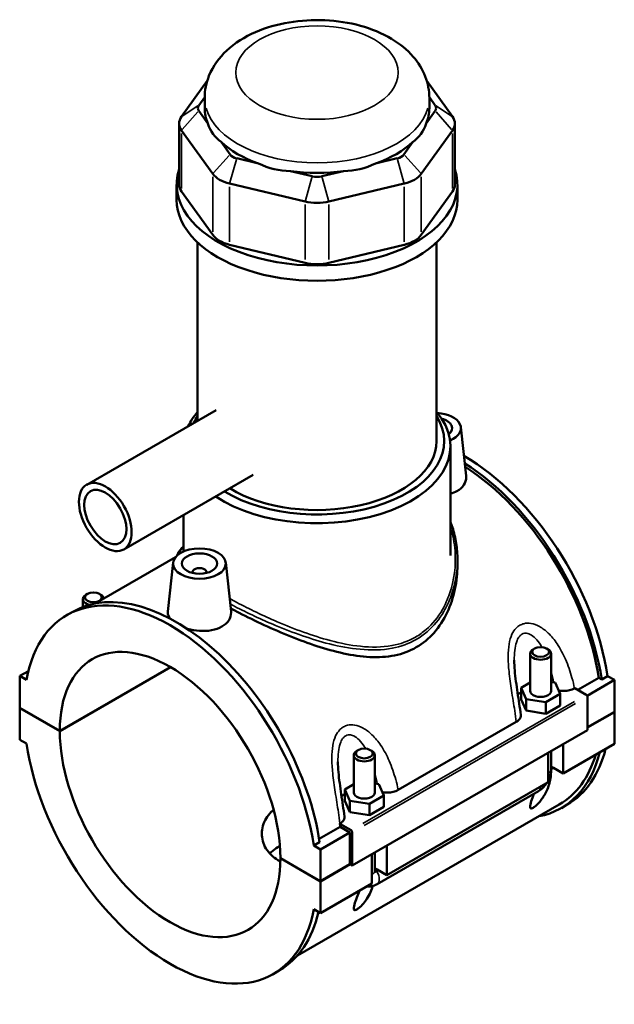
# Model space of a CAD drawing. Header units: inches. Extents: x -0.9 to 47.7, y -1.4 to 47.3.
# Tile 8 of 8: x 41.1 to 47.7, y 36.3 to 47.3. Entities that reach past the tile are written whole.
import ezdxf

# ---------------------------------------------------------------- set-up
doc = ezdxf.new("R2010")
doc.units = ezdxf.units.IN
doc.header["$MEASUREMENT"] = 0
doc.layers.add('Visible (ANSI)', color=7, linetype='Continuous', lineweight=50)
doc.layers.add('Visible Narrow (ANSI)', color=7, linetype='Continuous', lineweight=35)

msp = doc.modelspace()

# ---------------------------------------------------------------- linework, layer by layer
at = {"layer": 'Visible (ANSI)'}
for p, q in [((43.188, 46.589), (42.9, 46.189)), ((45.932, 46.189), (45.644, 46.589)), ((43.093, 46.314), (43.159, 46.405)), ((43.159, 46.283), (43.159, 46.397)), ((45.673, 46.405), (45.738, 46.314)), ((45.673, 46.283), (45.673, 46.397)), ((43.194, 46.112), (43.093, 46.253)), ((45.738, 46.253), (45.637, 46.112)), ((42.873, 46.112), (42.873, 45.429)), ((42.9, 46.035), (43.249, 45.549)), ((45.582, 45.549), (45.932, 46.035)), ((45.959, 46.112), (45.959, 45.429)), ((43.443, 45.767), (43.342, 45.907)), ((45.49, 45.907), (45.389, 45.767)), ((43.762, 45.665), (43.518, 45.723)), ((45.313, 45.723), (45.069, 45.665)), ((44.362, 45.522), (44.118, 45.58)), ((44.713, 45.58), (44.469, 45.522)), ((42.844, 45.258), (42.844, 45.429)), ((43.438, 45.44), (44.282, 45.239)), ((44.55, 45.239), (45.393, 45.44)), ((45.987, 45.258), (45.987, 45.429)), ((43.249, 44.866), (42.9, 45.352)), ((45.932, 45.352), (45.582, 44.866)), ((43.08, 42.789), (43.08, 44.781)), ((44.282, 44.556), (43.438, 44.757)), ((45.393, 44.757), (44.55, 44.556)), ((45.752, 42.56), (45.752, 44.781)), ((43.286, 42.908), (41.839, 42.074)), ((46.026, 42.717), (46.084, 42.172)), ((45.909, 41.283), (45.909, 42.503)), ((43.703, 42.185), (42.255, 41.351)), ((42.923, 41.328), (42.923, 41.736)), ((42.833, 41.265), (41.933, 40.746)), ((42.806, 41.203), (42.747, 40.655)), ((43.395, 41.203), (43.454, 40.657)), ((45.987, 41.238), (45.987, 41.175)), ((43.022, 41.088), (43.022, 41.096)), ((43.179, 41.088), (43.179, 41.096)), ((41.847, 40.853), (41.83, 40.843)), ((41.981, 40.853), (41.997, 40.843)), ((41.795, 40.707), (41.795, 40.795)), ((41.616, 40.616), (41.682, 40.654)), ((46.8, 39.769), (46.8, 40.185)), ((46.851, 40.243), (46.834, 40.233)), ((46.985, 40.243), (47.002, 40.233)), ((47.036, 39.769), (47.036, 40.185)), ((41.186, 39.991), (41.089, 39.936)), ((41.537, 39.322), (42.775, 40.035)), ((42.778, 40.034), (41.537, 39.319)), ((41.164, 39.892), (41.089, 39.936)), ((41.089, 39.936), (41.089, 39.58)), ((46.8, 39.862), (46.699, 39.803)), ((47.079, 39.862), (47.036, 39.868)), ((47.138, 39.735), (47.079, 39.862)), ((47.334, 39.78), (47.569, 39.915)), ((47.743, 39.891), (47.438, 39.715)), ((47.602, 39.896), (47.569, 39.915)), ((47.668, 39.934), (47.602, 39.896)), ((47.668, 39.934), (47.743, 39.891)), ((47.743, 39.891), (47.743, 39.536)), ((46.699, 39.803), (46.757, 39.677)), ((46.699, 39.674), (46.699, 39.803)), ((47.297, 39.797), (47.3, 39.799)), ((47.3, 39.799), (47.428, 39.726)), ((46.699, 39.674), (46.757, 39.548)), ((46.757, 39.548), (46.757, 39.677)), ((46.757, 39.677), (46.977, 39.643)), ((46.977, 39.643), (47.138, 39.735)), ((46.977, 39.514), (46.977, 39.643)), ((47.138, 39.607), (47.138, 39.735)), ((47.442, 39.702), (47.442, 39.33)), ((41.089, 39.58), (41.537, 39.322)), ((41.089, 39.577), (41.092, 39.579)), ((41.089, 39.577), (41.089, 39.222)), ((41.537, 39.319), (41.089, 39.577)), ((46.757, 39.548), (46.977, 39.514)), ((46.977, 39.514), (47.138, 39.607)), ((47.442, 39.362), (47.743, 39.536)), ((47.743, 39.532), (47.442, 39.359)), ((47.74, 39.534), (47.743, 39.532)), ((47.743, 39.532), (47.743, 39.177)), ((45.324, 38.661), (46.646, 39.422)), ((47.442, 39.33), (44.811, 37.815)), ((41.089, 39.222), (41.164, 39.179)), ((44.878, 39.107), (44.861, 39.097)), ((45.012, 39.107), (45.029, 39.097)), ((47.036, 38.895), (47.036, 39.097)), ((47.743, 39.177), (47.169, 38.847)), ((47.169, 39.173), (47.169, 38.847)), ((44.827, 39.049), (44.827, 38.633)), ((45.063, 39.049), (45.063, 38.633)), ((47.002, 38.75), (47.002, 39.077)), ((47.036, 38.923), (47.061, 38.909)), ((47.061, 38.909), (47.036, 38.894)), ((47.169, 38.847), (47.061, 38.909)), ((47.002, 38.75), (45.196, 37.71)), ((44.827, 38.726), (44.726, 38.667)), ((44.726, 38.667), (44.785, 38.541)), ((44.726, 38.538), (44.726, 38.667)), ((45.106, 38.726), (45.063, 38.732)), ((45.088, 37.608), (46.894, 38.648)), ((45.165, 38.599), (45.106, 38.726)), ((44.726, 38.538), (44.785, 38.412)), ((44.785, 38.412), (44.785, 38.541)), ((44.785, 38.541), (45.004, 38.507)), ((45.004, 38.507), (45.165, 38.599)), ((45.165, 38.471), (45.165, 38.599)), ((47.127, 38.498), (44.199, 36.812)), ((45.004, 38.378), (45.004, 38.507)), ((45.004, 38.378), (45.165, 38.471)), ((47.15, 38.459), (47.215, 38.497)), ((44.785, 38.412), (45.004, 38.378)), ((44.44, 38.113), (44.676, 38.249)), ((44.67, 38.284), (44.673, 38.286)), ((44.797, 38.211), (44.67, 38.284)), ((44.784, 38.187), (44.676, 38.249)), ((44.784, 38.187), (44.455, 37.997)), ((44.784, 37.832), (44.784, 38.187)), ((44.811, 37.815), (44.811, 38.187)), ((44.445, 38.079), (44.38, 38.041)), ((44.455, 37.997), (44.38, 38.041)), ((44.455, 37.642), (44.455, 37.997)), ((45.196, 38.037), (45.196, 37.71)), ((44.006, 37.9), (44.455, 37.642)), ((44.006, 37.897), (44.009, 37.899)), ((44.455, 37.639), (44.006, 37.897)), ((45.029, 37.614), (45.029, 37.941)), ((45.063, 37.961), (45.063, 37.759)), ((44.455, 37.642), (44.784, 37.832)), ((44.786, 37.83), (44.455, 37.639)), ((44.784, 37.832), (44.811, 37.815)), ((45.063, 37.787), (45.088, 37.773)), ((45.088, 37.773), (45.063, 37.758)), ((45.084, 37.751), (45.105, 37.763)), ((45.196, 37.71), (45.088, 37.773)), ((44.455, 37.284), (44.455, 37.639)), ((45.029, 37.614), (44.455, 37.284)), ((44.38, 37.327), (44.455, 37.284)), ((43.927, 36.603), (43.993, 36.641))]:
    msp.add_line(p, q, dxfattribs=at)
for centre, major_axis, ratio, start_param, end_param in [((43.222, 46.283), (-0.14, 0), 0.575862, 5.890486, 6.675884), ((44.416, 46.283), (-1.257, 0), 0.575862, 0, 0.238812), ((44.416, 46.283), (1.257, 0), 0.575862, 6.044373, 6.283185), ((45.609, 46.283), (0.14, 0), 0.575862, 5.890486, 6.675884), ((43.222, 46.112), (-0.349, 0), 0.575862, 5.890486, 6.675884), ((45.609, 46.112), (0.349, 0), 0.575862, 5.890486, 6.675884), ((44.416, 47.299), (-1.09, -1.38), 0.454202, 5.999949, 6.307723), ((44.416, 47.299), (-1.09, 1.38), 0.454202, 3.117055, 3.424829), ((44.416, 46.283), (1.257, 0), 0.575862, 3.688179, 4.165803), ((44.416, 46.283), (1.257, 0), 0.575862, 5.258975, 5.736599), ((43.572, 45.797), (-0.14, 0), 0.575862, 0.392699, 1.178097), ((45.26, 45.797), (0.14, 0), 0.575862, 5.105088, 5.890486), ((44.416, 45.429), (-1.571, 0), 0.575862, 6.091532, 9.616431), ((44.416, 47.299), (-0.541, -1.68), 0.675468, 6.181789, 6.489562), ((44.416, 46.283), (1.257, 0), 0.575862, 4.473577, 4.951201), ((44.416, 47.299), (0.541, -1.68), 0.675468, 6.076808, 6.384582), ((43.572, 45.626), (0.349, 0), 0.575862, 3.534292, 4.31969), ((44.416, 45.596), (-0.14, 0), 0.575862, 1.178097, 1.963495), ((45.26, 45.626), (0.349, 0), 0.575862, 5.105088, 5.890486), ((43.222, 45.429), (-0.349, 0), 0.575862, 0, 0.392699), ((45.609, 45.429), (0.349, 0), 0.575862, 5.890486, 6.283185), ((44.416, 45.258), (-1.571, 0), 0.575862, 0, 3.141593), ((44.416, 45.425), (0.349, 0), 0.575862, 4.31969, 5.105088), ((43.572, 44.943), (-0.349, 0), 0.575862, 0.392699, 1.178097), ((45.26, 44.943), (0.349, 0), 0.575862, 5.105088, 5.890486), ((44.416, 44.741), (-0.349, 0), 0.575862, 1.178097, 1.963495), ((44.416, 42.503), (-1.493, 0), 0.575862, 5.820231, 6.017887), ((44.416, 42.56), (-1.423, 0), 0.575862, 5.931085, 6.031175), ((44.416, 42.503), (1.493, 0), 0.575862, 3.851345, 6.74614), ((44.416, 42.56), (1.423, 0), 0.575862, 3.896973, 6.635286), ((45.731, 42.707), (0.295, 0), 0.575862, 5.339542, 7.751867), ((45.731, 42.707), (0.197, 0), 0.575862, 5.65036, 7.441049), ((44.416, 42.56), (1.336, 0), 0.575862, 3.895011, 6.283185), ((46.06, 40.503), (-1.155, 2.006), 0.578093, 4.118597, 5.499482), ((45.994, 40.465), (1.155, -2.006), 0.578093, 0.977004, 2.31228), ((45.994, 40.465), (-1.133, 1.967), 0.578093, 4.122438, 5.45029), ((43.101, 41.096), (-0.0787, 0), 0.575862, 2.972903, 6.451874), ((42.772, 38.61), (-1.155, 2.006), 0.578093, 4.118597, 6.880845), ((42.838, 38.648), (-1.155, 2.006), 0.578093, 4.118597, 6.283185), ((41.914, 40.795), (-0.118, 0), 0.575862, 5.50164, 7.483949), ((41.914, 40.795), (0.118, 0), 0.575862, 0.105349, 0.781546), ((42.772, 38.61), (-0.871, 1.513), 0.578093, 3.930052, 7.06939), ((46.918, 40.185), (-0.118, 0), 0.575862, 5.50164, 10.206324), ((46.918, 39.641), (0.295, 0), 0.575862, 2.40919, 2.611618), ((46.918, 39.769), (-0.118, 0), 0.575862, 0, 3.141593), ((47.428, 39.71), (-0.0098, 0.0171), 0.578093, 3.928925, 5.499721), ((42.772, 38.61), (0.871, -1.513), 0.578093, 3.930052, 7.06939), ((42.772, 38.61), (1.155, -2.006), 0.578093, 4.118597, 6.880845), ((44.945, 39.049), (-0.118, 0), 0.575862, 5.50164, 10.206324), ((45.994, 40.465), (1.155, -2.006), 0.578093, 6.084831, 6.820591), ((46.06, 40.503), (1.155, -2.006), 0.578093, 0, 0.537406), ((45.994, 40.465), (1.133, -1.967), 0.578093, 0, 0.502834), ((46.918, 38.895), (0.118, 0), 0.575862, 6.280575, 6.283185), ((44.945, 38.504), (0.295, 0), 0.575862, 2.40919, 2.611618), ((44.945, 38.633), (-0.118, 0), 0.575862, 0, 3.141593), ((43.101, 38.799), (-1.133, 1.967), 0.578093, 4.122438, 4.140144), ((44.797, 38.195), (0.0098, -0.0171), 0.578093, 0.787332, 2.358128), ((44.945, 37.759), (0.118, 0), 0.575862, 6.280575, 6.283185), ((42.838, 38.648), (1.155, -2.006), 0.578093, 0, 0.556744)]:
    msp.add_ellipse(centre, major_axis=major_axis, ratio=ratio, start_param=start_param, end_param=end_param, dxfattribs=at)
for centre, major_axis, ratio in [((42.047, 41.713), (-0.208, 0.362), 0.578093), ((42.047, 41.713), (-0.167, 0.289), 0.578093), ((43.101, 41.192), (0.295, 0), 0.575862), ((43.101, 41.192), (0.197, 0), 0.575862), ((41.914, 40.815), (0.0945, 0), 0.575862), ((46.918, 40.205), (0.0945, 0), 0.575862), ((44.945, 39.069), (0.0945, 0), 0.575862)]:
    msp.add_ellipse(centre, major_axis=major_axis, ratio=ratio, dxfattribs=at)
for points, knots in [([(45.673, 46.397), (45.673, 46.48), (45.657, 46.562), (45.595, 46.72), (45.548, 46.794), (45.423, 46.938), (45.341, 47.004), (45.144, 47.122), (45.026, 47.171), (44.773, 47.24), (44.639, 47.261), (44.369, 47.273), (44.234, 47.265), (43.972, 47.221), (43.845, 47.185), (43.608, 47.081), (43.499, 47.014), (43.323, 46.85), (43.252, 46.756), (43.176, 46.568), (43.159, 46.483), (43.159, 46.397)], [0.785398, 0.785398, 0.785398, 0.785398, 1.005919, 1.005919, 1.247788, 1.247788, 1.549488, 1.549488, 1.909935, 1.909935, 2.277725, 2.277725, 2.640356, 2.640356, 3.005317, 3.005317, 3.373911, 3.373911, 3.698936, 3.698936, 3.926991, 3.926991, 3.926991, 3.926991]), ([(46.084, 42.172), (46.085, 42.167), (46.085, 42.163), (46.085, 42.129), (46.077, 42.099), (46.041, 42.044), (46.014, 42.02), (45.982, 42.002)], [4.6935242, 4.6935242, 4.6935242, 4.6935242, 4.7497622, 4.7497622, 5.0893462, 5.0893462, 5.4289302, 5.4289302, 5.4289302, 5.4289302]), ([(45.909, 41.659), (45.917, 41.639), (45.924, 41.618), (45.941, 41.568), (45.949, 41.539), (45.963, 41.48), (45.969, 41.45), (45.978, 41.39), (45.982, 41.36), (45.986, 41.299), (45.987, 41.268), (45.987, 41.238)], [20.887553, 20.887553, 20.887553, 20.887553, 21.087728, 21.087728, 21.363015, 21.363015, 21.638302, 21.638302, 21.913589, 21.913589, 22.188876, 22.188876, 22.188876, 22.188876]), ([(42.852, 41.284), (42.855, 41.292), (42.858, 41.301), (42.869, 41.322), (42.877, 41.334), (42.897, 41.36), (42.909, 41.373), (42.923, 41.385)], [22.5468783, 22.5468783, 22.5468783, 22.5468783, 22.7532668, 22.7532668, 23.0797564, 23.0797564, 23.4261974, 23.4261974, 23.4261974, 23.4261974]), ([(45.987, 41.175), (45.987, 41.088), (45.978, 40.997), (45.94, 40.817), (45.911, 40.728), (45.833, 40.563), (45.784, 40.486), (45.668, 40.353), (45.601, 40.298), (45.527, 40.256)], [21.999673, 21.999673, 21.999673, 21.999673, 22.791458, 22.791458, 23.583244, 23.583244, 24.375029, 24.375029, 25.166814, 25.166814, 25.166814, 25.166814]), ([(42.772, 40.577), (42.755, 40.599), (42.747, 40.622), (42.747, 40.647), (42.747, 40.651), (42.747, 40.655)], [4.4241299, 4.4241299, 4.4241299, 4.4241299, 4.7497622, 4.7497622, 4.8036294, 4.8036294, 4.8036294, 4.8036294]), ([(43.454, 40.657), (43.454, 40.653), (43.455, 40.648), (43.455, 40.615), (43.446, 40.584), (43.411, 40.53), (43.383, 40.505), (43.352, 40.487)], [1.9790677, 1.9790677, 1.9790677, 1.9790677, 2.0352971, 2.0352971, 2.3748811, 2.3748811, 2.7144651, 2.7144651, 2.7144651, 2.7144651]), ([(45.527, 40.256), (45.454, 40.213), (45.372, 40.183), (45.197, 40.148), (45.103, 40.142), (44.911, 40.152), (44.811, 40.167), (44.612, 40.21), (44.512, 40.238), (44.321, 40.301), (44.221, 40.337), (44.022, 40.417), (43.922, 40.46), (43.728, 40.55), (43.634, 40.596), (43.513, 40.658), (43.481, 40.675), (43.45, 40.691)], [0, 0, 0, 0, 0.791785, 0.791785, 1.58357, 1.58357, 2.375355, 2.375355, 3.16714, 3.16714, 3.948281, 3.948281, 4.729422, 4.729422, 5.510563, 5.510563, 5.804123, 5.804123, 5.804123, 5.804123]), ([(43.352, 40.487), (43.32, 40.469), (43.28, 40.455), (43.193, 40.438), (43.146, 40.437), (43.057, 40.443), (43.009, 40.451), (42.963, 40.464), (42.961, 40.465), (42.958, 40.466)], [2.714465, 2.714465, 2.714465, 2.714465, 3.054049, 3.054049, 3.393633, 3.393633, 3.732665, 3.732665, 3.752604, 3.752604, 3.752604, 3.752604]), ([(46.696, 39.501), (46.691, 39.543), (46.685, 39.584), (46.673, 39.667), (46.666, 39.708), (46.654, 39.791), (46.648, 39.832), (46.637, 39.915), (46.632, 39.956), (46.625, 40.036), (46.623, 40.075), (46.623, 40.112)], [0.504345, 0.504345, 0.504345, 0.504345, 0.839407, 0.839407, 1.174469, 1.174469, 1.509532, 1.509532, 1.844594, 1.844594, 2.179657, 2.179657, 2.179657, 2.179657]), ([(47.12, 39.773), (47.122, 39.772), (47.123, 39.772), (47.141, 39.769), (47.158, 39.768), (47.199, 39.768), (47.221, 39.771), (47.263, 39.781), (47.281, 39.788), (47.297, 39.797)], [-0.4859574, -0.4859574, -0.4859574, -0.4859574, -0.4770763, -0.4770763, -0.3427203, -0.3427203, -0.1698946, -0.1698946, 0, 0, 0, 0]), ([(46.646, 39.422), (46.658, 39.429), (46.667, 39.436), (46.683, 39.453), (46.689, 39.462), (46.697, 39.481), (46.698, 39.491), (46.696, 39.501)], [-0.6114062, -0.6114062, -0.6114062, -0.6114062, -0.4880421, -0.4880421, -0.3645154, -0.3645154, -0.2269909, -0.2269909, -0.2269909, -0.2269909]), ([(44.724, 38.365), (44.718, 38.406), (44.712, 38.448), (44.7, 38.53), (44.693, 38.572), (44.681, 38.655), (44.675, 38.696), (44.664, 38.779), (44.659, 38.82), (44.652, 38.9), (44.65, 38.939), (44.65, 38.976)], [0.504013, 0.504013, 0.504013, 0.504013, 0.839076, 0.839076, 1.174138, 1.174138, 1.509201, 1.509201, 1.844263, 1.844263, 2.179325, 2.179325, 2.179325, 2.179325]), ([(47.036, 38.894), (47.036, 38.872), (47.035, 38.849), (47.028, 38.78), (47.017, 38.733), (46.992, 38.663), (46.979, 38.634), (46.953, 38.59), (46.944, 38.575), (46.923, 38.546), (46.911, 38.531), (46.889, 38.507), (46.878, 38.496), (46.862, 38.482), (46.856, 38.477), (46.845, 38.469), (46.84, 38.465), (46.83, 38.459), (46.825, 38.457), (46.817, 38.455), (46.814, 38.454), (46.806, 38.455), (46.803, 38.458), (46.8, 38.467), (46.8, 38.475), (46.802, 38.494), (46.805, 38.504), (46.815, 38.54), (46.825, 38.567), (46.838, 38.602), (46.841, 38.61), (46.844, 38.619)], [0.645958, 0.645958, 0.645958, 0.645958, 0.89701, 0.89701, 1.413207, 1.413207, 1.730061, 1.730061, 1.888488, 1.888488, 2.046915, 2.046915, 2.156349, 2.156349, 2.211065, 2.211065, 2.265782, 2.265782, 2.320499, 2.320499, 2.375216, 2.375216, 2.48465, 2.48465, 2.643077, 2.643077, 2.801504, 2.801504, 3.118358, 3.118358, 3.21668, 3.21668, 3.21668, 3.21668]), ([(47.002, 38.763), (47.004, 38.769), (47.007, 38.774), (47.018, 38.797), (47.024, 38.815), (47.034, 38.854), (47.036, 38.874), (47.036, 38.894)], [3.9900665, 3.9900665, 3.9900665, 3.9900665, 4.0840704, 4.0840704, 4.3982297, 4.3982297, 4.7114954, 4.7114954, 4.7114954, 4.7114954]), ([(45.148, 38.636), (45.149, 38.636), (45.15, 38.636), (45.168, 38.633), (45.186, 38.632), (45.226, 38.632), (45.248, 38.635), (45.29, 38.645), (45.308, 38.652), (45.324, 38.661)], [-0.4859574, -0.4859574, -0.4859574, -0.4859574, -0.4770763, -0.4770763, -0.3427203, -0.3427203, -0.1698946, -0.1698946, 0, 0, 0, 0]), ([(46.894, 38.648), (46.912, 38.658), (46.928, 38.67), (46.956, 38.698), (46.969, 38.713), (46.984, 38.734), (46.987, 38.739), (46.99, 38.744)], [3.1415927, 3.1415927, 3.1415927, 3.1415927, 3.4557519, 3.4557519, 3.7699112, 3.7699112, 3.8682842, 3.8682842, 3.8682842, 3.8682842]), ([(44.006, 37.863), (43.997, 37.868), (43.988, 37.873), (43.952, 37.893), (43.926, 37.913), (43.88, 37.956), (43.861, 37.98), (43.829, 38.033), (43.818, 38.061), (43.802, 38.117), (43.799, 38.146), (43.799, 38.23), (43.814, 38.29), (43.861, 38.369), (43.88, 38.394), (43.912, 38.424), (43.92, 38.431), (43.93, 38.439)], [2.29251, 2.29251, 2.29251, 2.29251, 2.385066, 2.385066, 2.68311, 2.68311, 2.981155, 2.981155, 3.279199, 3.279199, 3.577244, 3.577244, 4.173688, 4.173688, 4.47191, 4.47191, 4.582654, 4.582654, 4.582654, 4.582654]), ([(44.673, 38.286), (44.685, 38.293), (44.695, 38.3), (44.71, 38.317), (44.716, 38.325), (44.724, 38.345), (44.725, 38.355), (44.724, 38.365)], [-0.6114062, -0.6114062, -0.6114062, -0.6114062, -0.4880421, -0.4880421, -0.3645154, -0.3645154, -0.2269909, -0.2269909, -0.2269909, -0.2269909]), ([(44.001, 38.034), (43.994, 38.03), (43.986, 38.026), (43.952, 38.006), (43.926, 37.987), (43.898, 37.961), (43.893, 37.956), (43.887, 37.95)], [4.6750251, 4.6750251, 4.6750251, 4.6750251, 4.7510658, 4.7510658, 5.0480368, 5.0480368, 5.1196883, 5.1196883, 5.1196883, 5.1196883]), ([(45.063, 37.758), (45.063, 37.755), (45.064, 37.753), (45.067, 37.749), (45.068, 37.748), (45.072, 37.747), (45.075, 37.747), (45.079, 37.749), (45.081, 37.75), (45.084, 37.751)], [0.0000698, 0.0000698, 0.0000698, 0.0000698, 0.0369029, 0.0369029, 0.0726601, 0.0726601, 0.1000626, 0.1000626, 0.1267854, 0.1267854, 0.1267854, 0.1267854]), ([(45.04, 37.587), (45.037, 37.576), (45.033, 37.565), (45.021, 37.531), (45.01, 37.506), (44.982, 37.455), (44.965, 37.429), (44.932, 37.388), (44.913, 37.367), (44.889, 37.346), (44.884, 37.341), (44.872, 37.333), (44.867, 37.329), (44.857, 37.323), (44.852, 37.321), (44.845, 37.319), (44.841, 37.318), (44.833, 37.319), (44.831, 37.322), (44.827, 37.331), (44.827, 37.339), (44.83, 37.358), (44.832, 37.368), (44.842, 37.404), (44.852, 37.431), (44.87, 37.481), (44.88, 37.507), (44.89, 37.534)], [1.280582, 1.280582, 1.280582, 1.280582, 1.411813, 1.411813, 1.684395, 1.684395, 1.956976, 1.956976, 2.1465, 2.1465, 2.198734, 2.198734, 2.250969, 2.250969, 2.305685, 2.305685, 2.360402, 2.360402, 2.469836, 2.469836, 2.628263, 2.628263, 2.78669, 2.78669, 3.103544, 3.103544, 3.383072, 3.383072, 3.383072, 3.383072]), ([(44.972, 37.582), (44.988, 37.58), (45.003, 37.58), (45.037, 37.586), (45.055, 37.592), (45.077, 37.602), (45.083, 37.605), (45.088, 37.608)], [2.6025278, 2.6025278, 2.6025278, 2.6025278, 2.7863637, 2.7863637, 3.0520987, 3.0520987, 3.1415927, 3.1415927, 3.1415927, 3.1415927])]:
    msp.add_open_spline(points, degree=3, knots=knots, dxfattribs=at)
msp.add_open_spline([(45.982, 42.002), (45.961, 41.99), (45.936, 41.979), (45.909, 41.971)], degree=3, dxfattribs=at)
at = {"layer": 'Visible Narrow (ANSI)'}
for p, q in [((43.084, 46.308), (42.909, 46.195)), ((43.084, 46.242), (42.909, 46.046)), ((45.748, 46.308), (45.922, 46.195)), ((45.748, 46.242), (45.922, 46.046)), ((42.9, 45.386), (42.9, 46.001)), ((45.932, 46.001), (45.932, 45.386)), ((43.433, 45.756), (43.259, 45.56)), ((43.514, 45.709), (43.442, 45.454)), ((45.317, 45.709), (45.389, 45.454)), ((45.399, 45.756), (45.573, 45.56)), ((43.249, 45.515), (43.249, 44.9)), ((44.358, 45.508), (44.286, 45.253)), ((44.473, 45.508), (44.545, 45.253)), ((45.582, 44.9), (45.582, 45.515)), ((43.438, 44.791), (43.438, 45.406)), ((45.393, 45.406), (45.393, 44.791)), ((44.282, 45.205), (44.282, 44.59)), ((44.55, 44.59), (44.55, 45.205)), ((47.296, 39.65), (44.929, 38.287)), ((44.943, 38.263), (47.31, 39.626))]:
    msp.add_line(p, q, dxfattribs=at)
msp.add_ellipse((44.416, 46.682), major_axis=(0.908, 0), ratio=0.575862, dxfattribs=at)
for centre, major_axis, ratio, start_param, end_param in [((44.416, 46.397), (-1.257, 0), 0.575862, 0.15708, 2.984513), ((46.918, 38.895), (0.118, 0), 0.575862, 5.536927, 6.241435), ((46.835, 38.75), (0.059, -0.102), 0.578093, 0.039559, 0.751625), ((44.945, 37.759), (0.118, 0), 0.575862, 5.536927, 6.241435), ((45.029, 37.71), (0.059, -0.102), 0.578093, 0.08195, 1.557046)]:
    msp.add_ellipse(centre, major_axis=major_axis, ratio=ratio, start_param=start_param, end_param=end_param, dxfattribs=at)
for points, knots in [([(45.909, 41.601), (45.937, 41.514), (45.954, 41.424), (45.972, 41.171), (45.952, 41.006), (45.877, 40.792), (45.851, 40.733), (45.77, 40.593), (45.71, 40.517), (45.6, 40.423), (45.561, 40.394), (45.519, 40.37), (45.438, 40.324), (45.349, 40.292), (45.142, 40.255), (45.023, 40.254), (44.791, 40.279), (44.678, 40.302), (44.366, 40.384), (44.165, 40.459), (43.813, 40.61), (43.659, 40.684), (43.492, 40.771), (43.465, 40.785), (43.439, 40.8)], [21.113225, 21.113225, 21.113225, 21.113225, 21.958058, 21.958058, 23.435366, 23.435366, 24.023515, 24.023515, 24.918804, 24.918804, 25.373097, 25.373097, 25.373097, 26.239027, 26.239027, 27.263309, 27.263309, 28.190525, 28.190525, 29.791632, 29.791632, 31.087263, 31.087263, 31.346356, 31.346356, 31.346356, 31.346356]), ([(43.445, 40.74), (43.462, 40.731), (43.479, 40.722), (43.637, 40.64), (43.793, 40.567), (44.15, 40.418), (44.354, 40.345), (44.67, 40.265), (44.785, 40.244), (45.022, 40.222), (45.143, 40.224), (45.354, 40.264), (45.445, 40.297), (45.527, 40.344), (45.57, 40.369), (45.611, 40.398), (45.723, 40.493), (45.785, 40.571), (45.868, 40.712), (45.895, 40.771), (45.964, 40.962), (45.987, 41.1), (45.987, 41.238)], [-31.249961, -31.249961, -31.249961, -31.249961, -31.087263, -31.087263, -29.791632, -29.791632, -28.190525, -28.190525, -27.263309, -27.263309, -26.239027, -26.239027, -25.373097, -25.373097, -25.373097, -24.918804, -24.918804, -24.023515, -24.023515, -23.435366, -23.435366, -22.188876, -22.188876, -22.188876, -22.188876]), ([(47.297, 39.797), (47.289, 39.837), (47.28, 39.876), (47.25, 39.986), (47.226, 40.055), (47.17, 40.182), (47.139, 40.241), (47.073, 40.339), (47.04, 40.38), (46.973, 40.444), (46.94, 40.469), (46.874, 40.506), (46.842, 40.518), (46.782, 40.527), (46.755, 40.527), (46.714, 40.516), (46.699, 40.51), (46.685, 40.502), (46.67, 40.494), (46.657, 40.484), (46.626, 40.452), (46.61, 40.428), (46.582, 40.369), (46.572, 40.332), (46.558, 40.249), (46.555, 40.203), (46.554, 40.1), (46.558, 40.042), (46.572, 39.914), (46.582, 39.843), (46.604, 39.697), (46.617, 39.621), (46.635, 39.505), (46.641, 39.463), (46.646, 39.422)], [-6.124078, -6.124078, -6.124078, -6.124078, -5.803522, -5.803522, -5.237133, -5.237133, -4.730668, -4.730668, -4.320117, -4.320117, -3.986616, -3.986616, -3.689289, -3.689289, -3.444287, -3.444287, -3.291161, -3.291161, -3.291161, -3.138034, -3.138034, -2.893032, -2.893032, -2.595705, -2.595705, -2.262204, -2.262204, -1.851653, -1.851653, -1.345189, -1.345189, -0.7788, -0.7788, -0.458243, -0.458243, -0.458243, -0.458243]), ([(46.623, 40.112), (46.623, 40.122), (46.623, 40.131), (46.624, 40.177), (46.627, 40.214), (46.637, 40.278), (46.644, 40.306), (46.662, 40.351), (46.672, 40.368), (46.692, 40.39), (46.7, 40.397), (46.709, 40.402), (46.718, 40.407), (46.728, 40.411), (46.753, 40.415), (46.77, 40.413), (46.807, 40.4), (46.827, 40.387), (46.867, 40.352), (46.887, 40.329), (46.915, 40.289), (46.924, 40.274), (46.932, 40.259)], [2.179657, 2.179657, 2.179657, 2.179657, 2.262204, 2.262204, 2.595705, 2.595705, 2.893032, 2.893032, 3.138034, 3.138034, 3.291161, 3.291161, 3.291161, 3.444287, 3.444287, 3.689289, 3.689289, 3.986616, 3.986616, 4.320117, 4.320117, 4.495893, 4.495893, 4.495893, 4.495893]), ([(45.324, 38.661), (45.316, 38.701), (45.307, 38.74), (45.277, 38.849), (45.253, 38.919), (45.198, 39.046), (45.167, 39.105), (45.101, 39.203), (45.067, 39.244), (45, 39.308), (44.967, 39.333), (44.901, 39.37), (44.869, 39.382), (44.809, 39.391), (44.782, 39.391), (44.741, 39.38), (44.726, 39.374), (44.712, 39.366), (44.698, 39.358), (44.684, 39.348), (44.653, 39.316), (44.637, 39.292), (44.609, 39.233), (44.599, 39.196), (44.585, 39.113), (44.582, 39.067), (44.582, 38.964), (44.586, 38.906), (44.599, 38.778), (44.609, 38.707), (44.632, 38.561), (44.644, 38.485), (44.662, 38.369), (44.668, 38.327), (44.673, 38.286)], [-6.123747, -6.123747, -6.123747, -6.123747, -5.803205, -5.803205, -5.236827, -5.236827, -4.730334, -4.730334, -4.319781, -4.319781, -3.986285, -3.986285, -3.688958, -3.688958, -3.443956, -3.443956, -3.29083, -3.29083, -3.29083, -3.137703, -3.137703, -2.892701, -2.892701, -2.595374, -2.595374, -2.261878, -2.261878, -1.851325, -1.851325, -1.344832, -1.344832, -0.778454, -0.778454, -0.457912, -0.457912, -0.457912, -0.457912]), ([(44.65, 38.976), (44.65, 38.986), (44.65, 38.995), (44.651, 39.041), (44.654, 39.078), (44.664, 39.142), (44.671, 39.17), (44.689, 39.215), (44.699, 39.232), (44.719, 39.254), (44.728, 39.261), (44.737, 39.266), (44.745, 39.271), (44.755, 39.275), (44.781, 39.279), (44.797, 39.277), (44.834, 39.264), (44.854, 39.251), (44.894, 39.216), (44.914, 39.193), (44.942, 39.152), (44.951, 39.138), (44.96, 39.123)], [2.179325, 2.179325, 2.179325, 2.179325, 2.261878, 2.261878, 2.595374, 2.595374, 2.892701, 2.892701, 3.137703, 3.137703, 3.29083, 3.29083, 3.29083, 3.443956, 3.443956, 3.688958, 3.688958, 3.986285, 3.986285, 4.319781, 4.319781, 4.495562, 4.495562, 4.495562, 4.495562])]:
    msp.add_open_spline(points, degree=3, knots=knots, dxfattribs=at)
for points in [[(42.871, 41.299), (42.878, 41.326), (42.895, 41.354), (42.923, 41.382)], [(47.036, 39.986), (47.046, 39.946), (47.055, 39.905), (47.063, 39.864)], [(45.063, 38.85), (45.074, 38.81), (45.082, 38.769), (45.09, 38.728)]]:
    msp.add_open_spline(points, degree=3, dxfattribs=at)

doc.saveas('drawing.dxf')
